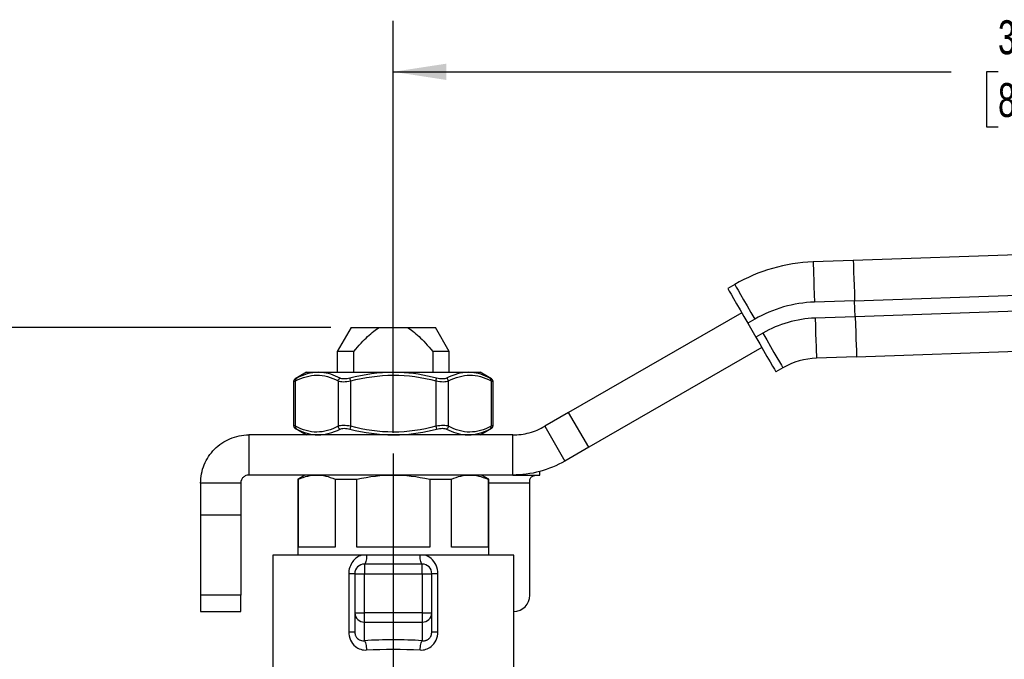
# Model space of a CAD drawing. Header units: inches. Extents: x 0.2 to 10.8, y 0.2 to 8.2.
# Tile 5 of 13: x 1.5 to 3.9, y 3.5 to 5. Entities that reach past the tile are written whole.
import ezdxf

# ---------------------------------------------------------------- set-up
doc = ezdxf.new("R2010")
doc.units = ezdxf.units.IN
doc.header["$MEASUREMENT"] = 0
doc.linetypes.add('SLD-Center', pattern=[0.75, 0.6, -0.05, 0.05, -0.05])
doc.linetypes.add('SLD-Solid', pattern=[0])
doc.layers.add('CENTER', color=40, linetype='SLD-Center')
doc.layers.add('DIMENSIONS', color=140, linetype='SLD-Solid', lineweight=25)
doc.styles.add('SLDTEXTSTYLE0', font='TXT', dxfattribs={"width": 0.7})
doc.dimstyles.new('SLDDIMSTYLE0', dxfattribs={"dimtxt": 0.084961, "dimasz": 0.13, "dimexe": 0, "dimexo": 0.0625, "dimgap": 0.02124, "dimtad": 0, "dimtih": 1, "dimtoh": 1, "dimrnd": 1e-09, "dimzin": 12, "dimdsep": 46, "dimtxsty": 'SLDTEXTSTYLE0', "dimsah": 1, "dimcen": 0.09, "dimadec": 0, "dimazin": 3, "dimtfac": 1, "dimtofl": 0, "dimtmove": 0, "dimatfit": 3, "dimfxl": 0, "dimfrac": 2, "dimtolj": 1, "dimtzin": 12, "dimarcsym": 0})

# ---------------------------------------------------------------- blocks, each defined once
blk = doc.blocks.new('_D')
at = {"layer": 'DIMENSIONS'}
for p, q in [((2.4183, 4.0154), (2.4183, 5.0265)), ((5.6361, 4.4234), (5.6361, 5.0265)), ((2.4183, 4.9015), (3.7858, 4.9015)), ((3.901, 4.9015), (3.8724, 4.9015)), ((3.8724, 4.9015), (3.8724, 4.7664)), ((4.1534, 4.9015), (4.182, 4.9015)), ((4.182, 4.9015), (4.182, 4.7664)), ((5.6361, 4.9015), (4.2686, 4.9015)), ((3.8724, 4.7664), (3.901, 4.7664)), ((4.182, 4.7664), (4.1534, 4.7664))]:
    blk.add_line(p, q, dxfattribs=at)
for points in [[(2.4183, 4.9015), (2.5483, 4.8815), (2.5483, 4.9215)], [(5.6361, 4.9015), (5.5061, 4.9215), (5.5061, 4.8815)]]:
    blk.add_solid(points, dxfattribs=at)
at = {"layer": 'DIMENSIONS', "char_height": 0.08333, "attachment_point": 1, "style": 'SLDTEXTSTYLE0'}
for s, insert in [('3.22', (3.901, 5.0279)), ('81.7', (3.901, 4.8739))]:
    blk.add_mtext(s, dxfattribs=dict(at, insert=insert))
blk = doc.blocks.new('_D_4')
at = {"layer": 'DIMENSIONS'}
for p, q in [((2.2651, 4.2745), (0.7776, 4.2745)), ((0.9026, 4.2745), (0.9026, 3.4864)), ((0.7763, 3.3324), (0.7478, 3.3324)), ((0.7478, 3.3324), (0.7478, 3.1973)), ((1.0288, 3.3324), (1.0573, 3.3324)), ((1.0573, 3.3324), (1.0573, 3.1973)), ((0.7478, 3.1973), (0.7763, 3.1973)), ((1.0573, 3.1973), (1.0288, 3.1973)), ((0.9026, 2.4536), (0.9026, 3.1783)), ((1.5025, 2.4536), (0.7776, 2.4536)), ((1.7935, 2.4536), (1.5625, 2.4536))]:
    blk.add_line(p, q, dxfattribs=at)
for points in [[(0.9026, 4.2745), (0.8826, 4.1445), (0.9226, 4.1445)], [(0.9026, 2.4536), (0.9226, 2.5836), (0.8826, 2.5836)]]:
    blk.add_solid(points, dxfattribs=at)
at = {"layer": 'DIMENSIONS', "char_height": 0.08333, "attachment_point": 1, "style": 'SLDTEXTSTYLE0'}
for s, insert in [('1.82', (0.7763, 3.4588)), ('46.3', (0.7763, 3.3048))]:
    blk.add_mtext(s, dxfattribs=dict(at, insert=insert))

msp = doc.modelspace()

# ---------------------------------------------------------------- linework, layer by layer
for p, q in [((4.6219, 4.4759), (3.5459, 4.4383)), ((3.5459, 4.4383), (3.4476, 4.4349)), ((3.2553, 4.3798), (3.2383, 4.3699)), ((3.5494, 4.34), (4.6306, 4.3777)), ((3.5494, 4.34), (3.451, 4.3365)), ((3.5507, 4.3006), (3.5494, 4.34)), ((4.632, 4.3384), (3.5507, 4.3006)), ((3.2725, 4.3105), (2.848, 4.0654)), ((3.5507, 4.3006), (3.4524, 4.2972)), ((2.3151, 4.2745), (2.281, 4.2154)), ((2.3151, 4.2745), (2.3844, 4.2745)), ((2.3844, 4.2745), (2.4523, 4.2745)), ((2.4523, 4.2745), (2.5215, 4.2745)), ((2.5556, 4.2154), (2.5215, 4.2745)), ((3.3045, 4.2945), (3.2875, 4.2847)), ((3.2875, 4.2847), (3.3072, 4.2506)), ((3.3242, 4.2604), (3.3072, 4.2506)), ((3.3218, 4.2253), (2.8973, 3.9802)), ((3.5542, 4.2022), (4.6302, 4.2398)), ((2.281, 4.2154), (2.281, 4.1642)), ((2.3216, 4.2154), (2.281, 4.2154)), ((2.3216, 4.1642), (2.3216, 4.2154)), ((2.515, 4.2154), (2.515, 4.1642)), ((2.5556, 4.2154), (2.515, 4.2154)), ((2.5556, 4.1642), (2.5556, 4.2154)), ((3.5542, 4.2022), (3.4558, 4.1988)), ((2.2057, 4.1642), (2.1775, 4.148)), ((2.2057, 4.1642), (2.2342, 4.1642)), ((2.2342, 4.1642), (2.4183, 4.1642)), ((2.4183, 4.1642), (2.6024, 4.1642)), ((2.6024, 4.1642), (2.6309, 4.1642)), ((2.6591, 4.148), (2.6309, 4.1642)), ((3.3734, 4.1752), (3.3564, 4.1653)), ((3.3734, 4.1752), (3.3564, 4.1653)), ((3.3564, 4.1653), (3.3564, 4.1653)), ((2.1738, 4.1413), (2.1738, 4.0337)), ((2.1785, 4.0318), (2.1785, 4.1431)), ((2.2831, 4.1431), (2.2831, 4.0318)), ((2.3138, 4.0318), (2.3138, 4.1431)), ((2.5229, 4.1431), (2.5229, 4.0318)), ((2.5536, 4.0318), (2.5536, 4.1431)), ((2.6581, 4.1431), (2.6581, 4.0318)), ((2.6629, 4.0337), (2.6629, 4.1413)), ((2.848, 4.0654), (2.7898, 4.0318)), ((2.8973, 3.9802), (2.848, 4.0654)), ((2.7898, 4.0318), (2.839, 3.9466)), ((2.064, 4.0107), (2.064, 3.9123)), ((2.711, 4.0107), (2.064, 4.0107)), ((2.1775, 4.027), (2.2057, 4.0107)), ((2.6309, 4.0107), (2.6591, 4.027)), ((2.711, 3.9123), (2.711, 4.0107)), ((2.8973, 3.9802), (2.839, 3.9466)), ((2.711, 3.9123), (2.064, 3.9123)), ((2.2018, 3.9123), (2.1841, 3.902)), ((2.6526, 3.902), (2.6349, 3.9123)), ((2.711, 3.9123), (2.7776, 3.9123)), ((2.7776, 3.9123), (2.7776, 3.9211)), ((2.0443, 3.8926), (1.9459, 3.8926)), ((1.9459, 3.8926), (1.9459, 3.814)), ((2.0443, 3.8926), (2.0443, 3.814)), ((2.1841, 3.902), (2.1841, 3.7154)), ((2.1841, 3.902), (2.1861, 3.902)), ((2.1861, 3.7351), (2.1861, 3.902)), ((2.2755, 3.902), (2.2755, 3.7351)), ((2.2755, 3.902), (2.329, 3.902)), ((2.329, 3.7351), (2.329, 3.902)), ((2.5077, 3.902), (2.5077, 3.7351)), ((2.5077, 3.902), (2.5612, 3.902)), ((2.5612, 3.7351), (2.5612, 3.902)), ((2.6505, 3.902), (2.6505, 3.7351)), ((2.6505, 3.902), (2.6526, 3.902)), ((2.6526, 3.7154), (2.6526, 3.902)), ((2.753, 3.8926), (2.6526, 3.8926)), ((2.753, 3.8926), (2.753, 3.8989)), ((2.753, 3.6171), (2.753, 3.8926)), ((2.0443, 3.814), (1.9459, 3.814)), ((1.9459, 3.814), (1.9459, 3.6171)), ((2.0443, 3.814), (2.0443, 3.6171)), ((2.2755, 3.7351), (2.1861, 3.7351)), ((2.5077, 3.7351), (2.329, 3.7351)), ((2.6505, 3.7351), (2.5612, 3.7351)), ((2.1231, 3.7154), (2.1231, 3.4123)), ((2.3402, 3.7154), (2.1231, 3.7154)), ((2.3475, 3.6938), (2.3475, 3.6702)), ((2.4892, 3.6938), (2.3475, 3.6938)), ((2.484, 3.7154), (2.3527, 3.7154)), ((2.4892, 3.6702), (2.4892, 3.6938)), ((2.7136, 3.7154), (2.4964, 3.7154)), ((2.7136, 3.3926), (2.7136, 3.7154)), ((2.309, 3.6702), (2.309, 3.5279)), ((2.3238, 3.6702), (2.3238, 3.5741)), ((2.3238, 3.6702), (2.3475, 3.6702)), ((2.3475, 3.5741), (2.3475, 3.6702)), ((2.3475, 3.6702), (2.4892, 3.6702)), ((2.4892, 3.6702), (2.4892, 3.5741)), ((2.4892, 3.6702), (2.5128, 3.6702)), ((2.5128, 3.5741), (2.5128, 3.6702)), ((2.5277, 3.5279), (2.5277, 3.6702)), ((2.0443, 3.6171), (1.9459, 3.6171)), ((1.9459, 3.6171), (1.9459, 3.5778)), ((2.0443, 3.5778), (2.0443, 3.6171)), ((1.9459, 3.5778), (2.0443, 3.5778)), ((2.3238, 3.5741), (2.3475, 3.5741)), ((2.3238, 3.5741), (2.3238, 3.5279)), ((2.3475, 3.5513), (2.3475, 3.5741)), ((2.4892, 3.5741), (2.3475, 3.5741)), ((2.4892, 3.5741), (2.4892, 3.5513)), ((2.4892, 3.5741), (2.5128, 3.5741)), ((2.5128, 3.5279), (2.5128, 3.5741)), ((2.3475, 3.5513), (2.4892, 3.5513)), ((2.3475, 3.5058), (2.3475, 3.5513)), ((2.4892, 3.5513), (2.4892, 3.5058))]:
    msp.add_line(p, q)
at = {"flags": 128}
for points in [[(3.4476, 4.4349), (3.4476, 4.433), (3.4478, 4.4274), (3.4482, 4.4183), (3.4486, 4.4061), (3.4491, 4.3912), (3.4497, 4.3742), (3.4503, 4.3557), (3.451, 4.3365)], [(3.5459, 4.4383), (3.546, 4.4364), (3.5462, 4.4308), (3.5465, 4.4217), (3.5469, 4.4095), (3.5475, 4.3946), (3.5481, 4.3776), (3.5487, 4.3592), (3.5494, 4.34)], [(3.2383, 4.3699), (3.2392, 4.3683), (3.242, 4.3634), (3.2465, 4.3556), (3.2527, 4.345), (3.2601, 4.332), (3.2686, 4.3173), (3.2779, 4.3013), (3.2875, 4.2847)], [(3.2553, 4.3798), (3.2563, 4.3781), (3.2591, 4.3733), (3.2636, 4.3654), (3.2697, 4.3548), (3.2772, 4.3419), (3.2857, 4.3271), (3.2949, 4.3112), (3.3045, 4.2945)], [(3.4524, 4.2972), (3.4531, 4.278), (3.4537, 4.2595), (3.4543, 4.2425), (3.4548, 4.2276), (3.4552, 4.2154), (3.4556, 4.2063), (3.4557, 4.2007), (3.4558, 4.1988)], [(3.5507, 4.3006), (3.5514, 4.2814), (3.5521, 4.263), (3.5527, 4.246), (3.5532, 4.2311), (3.5536, 4.2188), (3.5539, 4.2097), (3.5541, 4.2041), (3.5542, 4.2022)], [(3.3072, 4.2506), (3.3168, 4.234), (3.326, 4.218), (3.3345, 4.2032), (3.342, 4.1903), (3.3481, 4.1797), (3.3526, 4.1718), (3.3554, 4.167), (3.3564, 4.1653)], [(3.3242, 4.2604), (3.3338, 4.2438), (3.343, 4.2278), (3.3515, 4.2131), (3.359, 4.2002), (3.3651, 4.1896), (3.3697, 4.1817), (3.3725, 4.1768), (3.3734, 4.1752)]]:
    msp.add_lwpolyline(points, dxfattribs=at)
for centre, radius, start, end in [((3.462, 4.0218), 0.4134, 92, 120), ((3.462, 4.0218), 0.315, 92, 120), ((3.462, 4.0218), 0.2756, 92, 120), ((3.462, 4.0218), 0.1772, 92, 120), ((3.462, 4.0218), 0.1772, 92, 120), ((2.3475, 3.6702), 0.0236, 90, 180), ((2.4892, 3.6702), 0.0236, 0, 90), ((2.7136, 3.6171), 0.0394, 270, 0), ((2.3471, 3.5745), 0.0232, 181.0102, 270.9758), ((2.4896, 3.5745), 0.0232, 269.0242, 358.9898)]:
    msp.add_arc(centre, radius, start, end)
msp.add_ellipse((2.4183, 3.4225), major_axis=(0.3189, 0), ratio=0.267949, start_param=1.346703, end_param=1.794889)
for points, knots in [([(2.3216, 4.2154), (2.334, 4.2305), (2.345, 4.2425), (2.3655, 4.2618), (2.3751, 4.2692), (2.3844, 4.2745)], [0, 0, 0, 0, 0.5, 0.5, 1, 1, 1, 1]), ([(2.4523, 4.2745), (2.4616, 4.2692), (2.4711, 4.2618), (2.4917, 4.2425), (2.5027, 4.2305), (2.515, 4.2154)], [0, 0, 0, 0, 0.5, 0.5, 1, 1, 1, 1]), ([(2.1785, 4.1431), (2.1956, 4.152), (2.2132, 4.1573), (2.2484, 4.1575), (2.266, 4.152), (2.2831, 4.1431)], [0, 0, 0, 0, 0.5, 0.5, 1, 1, 1, 1]), ([(2.2877, 4.15), (2.2727, 4.1575), (2.2547, 4.1636), (2.2368, 4.1642), (2.2342, 4.1642)], [0, 0, 0, 0, 0.2302072, 0.2684972, 0.2684972, 0.2684972, 0.2684972]), ([(2.3138, 4.1431), (2.3479, 4.152), (2.3831, 4.1573), (2.4536, 4.1575), (2.4888, 4.152), (2.5229, 4.1431)], [0, 0, 0, 0, 0.5, 0.5, 1, 1, 1, 1]), ([(2.5246, 4.15), (2.495, 4.1575), (2.4593, 4.1636), (2.4235, 4.1642), (2.4183, 4.1642)], [0, 0, 0, 0, 0.2302072, 0.2686694, 0.2686694, 0.2686694, 0.2686694]), ([(2.5536, 4.1431), (2.5706, 4.152), (2.5883, 4.1573), (2.6235, 4.1575), (2.6411, 4.152), (2.6581, 4.1431)], [0, 0, 0, 0, 0.5, 0.5, 1, 1, 1, 1]), ([(2.6552, 4.15), (2.6406, 4.1575), (2.6229, 4.1636), (2.605, 4.1642), (2.6024, 4.1642)], [0, 0, 0, 0, 0.2301883, 0.2686763, 0.2686763, 0.2686763, 0.2686763]), ([(2.1777, 4.1481), (2.1771, 4.1477), (2.176, 4.1469), (2.1748, 4.1452), (2.1739, 4.1433), (2.1738, 4.1419), (2.1738, 4.1413)], [0, 0, 0, 0, 0.249979, 0.499941, 0.749858, 1, 1, 1, 1]), ([(2.1738, 4.1413), (2.174, 4.1413), (2.1744, 4.1415), (2.1771, 4.1426), (2.1785, 4.1431)], [0, 0, 0, 0, 0.493789, 1, 1, 1, 1]), ([(2.1814, 4.15), (2.1804, 4.1494), (2.1782, 4.1483), (2.1779, 4.1482), (2.1777, 4.1481)], [0, 0, 0, 0, 0.499171, 1, 1, 1, 1]), ([(2.1814, 4.15), (2.1802, 4.1492), (2.1786, 4.1472), (2.1784, 4.1444), (2.1785, 4.1431)], [0, 0, 0, 0, 0.571429, 1, 1, 1, 1]), ([(2.2831, 4.1431), (2.2832, 4.1444), (2.2842, 4.1472), (2.2864, 4.1492), (2.2877, 4.15)], [0, 0, 0, 0, 0.428571, 1, 1, 1, 1]), ([(2.3138, 4.1431), (2.3135, 4.1444), (2.3127, 4.1472), (2.3122, 4.1492), (2.312, 4.15)], [0, 0, 0, 0, 0.428571, 1, 1, 1, 1]), ([(2.5229, 4.1431), (2.5232, 4.1444), (2.5239, 4.1472), (2.5245, 4.1492), (2.5246, 4.15)], [0, 0, 0, 0, 0.428571, 1, 1, 1, 1]), ([(2.5536, 4.1431), (2.5534, 4.1444), (2.5524, 4.1472), (2.5503, 4.1492), (2.5489, 4.15)], [0, 0, 0, 0, 0.428571, 1, 1, 1, 1]), ([(2.6581, 4.1431), (2.6583, 4.1444), (2.658, 4.1472), (2.6564, 4.1492), (2.6552, 4.15)], [0, 0, 0, 0, 0.428571, 1, 1, 1, 1]), ([(2.6589, 4.1481), (2.6588, 4.1482), (2.6584, 4.1483), (2.6563, 4.1494), (2.6552, 4.15)], [0, 0, 0, 0, 0.500829, 1, 1, 1, 1]), ([(2.6581, 4.1431), (2.6595, 4.1426), (2.6622, 4.1415), (2.6627, 4.1413), (2.6629, 4.1413)], [0, 0, 0, 0, 0.506211, 1, 1, 1, 1]), ([(2.6629, 4.1413), (2.6628, 4.1419), (2.6627, 4.1433), (2.6619, 4.1452), (2.6606, 4.1469), (2.6595, 4.1477), (2.6589, 4.1481)], [0, 0, 0, 0, 0.250142, 0.500059, 0.750021, 1, 1, 1, 1]), ([(2.1738, 4.0337), (2.1738, 4.033), (2.1739, 4.0316), (2.1748, 4.0297), (2.176, 4.028), (2.1771, 4.0273), (2.1777, 4.0269)], [0, 0, 0, 0, 0.250142, 0.500059, 0.750021, 1, 1, 1, 1]), ([(2.1785, 4.0318), (2.1771, 4.0324), (2.1744, 4.0334), (2.174, 4.0336), (2.1738, 4.0337)], [0, 0, 0, 0, 0.506211, 1, 1, 1, 1]), ([(2.1785, 4.0318), (2.1784, 4.0306), (2.1786, 4.0278), (2.1802, 4.0257), (2.1814, 4.025)], [0, 0, 0, 0, 0.428571, 1, 1, 1, 1]), ([(2.2831, 4.0318), (2.266, 4.023), (2.2484, 4.0177), (2.2132, 4.0174), (2.1956, 4.023), (2.1785, 4.0318)], [0, 0, 0, 0, 0.5, 0.5, 1, 1, 1, 1]), ([(2.2831, 4.0318), (2.2832, 4.0306), (2.2842, 4.0278), (2.2864, 4.0257), (2.2877, 4.025)], [0, 0, 0, 0, 0.428571, 1, 1, 1, 1]), ([(2.3138, 4.0318), (2.3135, 4.0306), (2.3127, 4.0278), (2.3122, 4.0257), (2.312, 4.025)], [0, 0, 0, 0, 0.428571, 1, 1, 1, 1]), ([(2.5229, 4.0318), (2.4888, 4.023), (2.4535, 4.0174), (2.3831, 4.0177), (2.3479, 4.023), (2.3138, 4.0318)], [0, 0, 0, 0, 0.5, 0.5, 1, 1, 1, 1]), ([(2.5229, 4.0318), (2.5232, 4.0306), (2.5239, 4.0278), (2.5245, 4.0257), (2.5246, 4.025)], [0, 0, 0, 0, 0.428571, 1, 1, 1, 1]), ([(2.5536, 4.0318), (2.5534, 4.0306), (2.5524, 4.0278), (2.5503, 4.0257), (2.5489, 4.025)], [0, 0, 0, 0, 0.428571, 1, 1, 1, 1]), ([(2.6581, 4.0318), (2.6411, 4.023), (2.6235, 4.0177), (2.5883, 4.0174), (2.5706, 4.023), (2.5536, 4.0318)], [0, 0, 0, 0, 0.5, 0.5, 1, 1, 1, 1]), ([(2.6552, 4.025), (2.6564, 4.0257), (2.658, 4.0278), (2.6583, 4.0306), (2.6581, 4.0318)], [0, 0, 0, 0, 0.571429, 1, 1, 1, 1]), ([(2.6629, 4.0337), (2.6627, 4.0336), (2.6622, 4.0334), (2.6595, 4.0324), (2.6581, 4.0318)], [0, 0, 0, 0, 0.493789, 1, 1, 1, 1]), ([(2.6589, 4.0269), (2.6595, 4.0273), (2.6606, 4.028), (2.6619, 4.0297), (2.6627, 4.0316), (2.6628, 4.033), (2.6629, 4.0337)], [0, 0, 0, 0, 0.249979, 0.499941, 0.749858, 1, 1, 1, 1]), ([(2.711, 4.0107), (2.7248, 4.0107), (2.7385, 4.0125), (2.7651, 4.0196), (2.7779, 4.0249), (2.7898, 4.0318)], [0, 0, 0, 0, 0.1050019, 0.1050019, 0.2100038, 0.2100038, 0.2100038, 0.2100038]), ([(1.9459, 3.8926), (1.9459, 3.908), (1.9489, 3.9232), (1.9606, 3.9517), (1.9692, 3.9646), (1.9908, 3.9865), (2.0036, 3.9953), (2.0251, 4.0044), (2.0326, 4.0067), (2.0482, 4.0099), (2.0561, 4.0107), (2.064, 4.0107)], [0, 0, 0, 0, 0.1173073, 0.1173073, 0.2345529, 0.2345529, 0.3517984, 0.3517984, 0.4121738, 0.4121738, 0.47255, 0.47255, 0.47255, 0.47255]), ([(2.1777, 4.0269), (2.1779, 4.0268), (2.1782, 4.0266), (2.1804, 4.0255), (2.1814, 4.025)], [0, 0, 0, 0, 0.500829, 1, 1, 1, 1]), ([(2.1814, 4.025), (2.1961, 4.0174), (2.2137, 4.0113), (2.2316, 4.0107), (2.2342, 4.0107)], [0, 0, 0, 0, 0.230207, 0.2686696, 0.2686696, 0.2686696, 0.2686696]), ([(2.4183, 4.0107), (2.4235, 4.0107), (2.4593, 4.0113), (2.495, 4.0174), (2.5246, 4.025)], [0.2686528, 0.2686528, 0.2686528, 0.2686528, 0.3069427, 0.5371497, 0.5371497, 0.5371497, 0.5371497]), ([(2.5489, 4.025), (2.5639, 4.0174), (2.5819, 4.0113), (2.5999, 4.0107), (2.6024, 4.0107)], [0, 0, 0, 0, 0.2301883, 0.2684618, 0.2684618, 0.2684618, 0.2684618]), ([(2.6552, 4.025), (2.6563, 4.0255), (2.6584, 4.0266), (2.6588, 4.0268), (2.6589, 4.0269)], [0, 0, 0, 0, 0.499171, 1, 1, 1, 1]), ([(2.839, 3.9466), (2.8196, 3.9354), (2.7989, 3.9268), (2.7557, 3.9152), (2.7334, 3.9123), (2.711, 3.9123)], [0, 0, 0, 0, 0.170494, 0.170494, 0.340988, 0.340988, 0.340988, 0.340988]), ([(2.064, 3.9123), (2.0614, 3.9123), (2.0589, 3.9118), (2.0541, 3.9098), (2.0519, 3.9083), (2.0483, 3.9047), (2.0468, 3.9025), (2.0448, 3.8977), (2.0443, 3.8952), (2.0443, 3.8926)], [0, 0, 0, 0, 0.01985532, 0.01985532, 0.03970042, 0.03970042, 0.05954552, 0.05954552, 0.07941781, 0.07941781, 0.07941781, 0.07941781]), ([(2.753, 3.8989), (2.753, 3.9018), (2.7541, 3.9043), (2.7574, 3.908), (2.7596, 3.9093), (2.7666, 3.9119), (2.772, 3.9123), (2.7776, 3.9123)], [0, 0, 0, 0, 0.25, 0.25, 0.5, 0.5, 1, 1, 1, 1]), ([(2.3402, 3.7154), (2.3319, 3.7127), (2.3159, 3.7014), (2.309, 3.6809), (2.309, 3.6702)], [0, 0, 0, 0, 0.0738176, 0.1560133, 0.1560133, 0.1560133, 0.1560133]), ([(2.3527, 3.7154), (2.3506, 3.7154), (2.3474, 3.7154), (2.3437, 3.7154), (2.3417, 3.7154), (2.3407, 3.7154), (2.3402, 3.7154)], [0, 0, 0, 0, 0.501007, 0.762253, 0.887392, 1, 1, 1, 1]), ([(2.3527, 3.7154), (2.3526, 3.7096), (2.352, 3.704), (2.3501, 3.696), (2.3488, 3.6938), (2.3475, 3.6938)], [0, 0, 0, 0, 0.5, 0.5, 1, 1, 1, 1]), ([(2.4892, 3.6938), (2.4879, 3.6938), (2.4866, 3.696), (2.4847, 3.704), (2.4841, 3.7096), (2.484, 3.7154)], [0, 0, 0, 0, 0.5, 0.5, 1, 1, 1, 1]), ([(2.4964, 3.7154), (2.4962, 3.7154), (2.4957, 3.7154), (2.4947, 3.7154), (2.4929, 3.7154), (2.4892, 3.7154), (2.486, 3.7154), (2.484, 3.7154)], [0, 0, 0, 0, 0.055481, 0.114851, 0.240819, 0.500633, 1, 1, 1, 1]), ([(2.5277, 3.6702), (2.5277, 3.6773), (2.5245, 3.6917), (2.5125, 3.7077), (2.5017, 3.7137), (2.4964, 3.7154)], [0.0356764, 0.0356764, 0.0356764, 0.0356764, 0.0904574, 0.1452385, 0.1917337, 0.1917337, 0.1917337, 0.1917337]), ([(2.3238, 3.6702), (2.3238, 3.6702), (2.3224, 3.6702), (2.3171, 3.6702), (2.3133, 3.6702), (2.309, 3.6702)], [0, 0, 0, 0, 0.5, 0.5, 1, 1, 1, 1]), ([(2.5277, 3.6702), (2.5233, 3.6702), (2.5195, 3.6702), (2.5143, 3.6702), (2.5128, 3.6702), (2.5128, 3.6702)], [0, 0, 0, 0, 0.5, 0.5, 1, 1, 1, 1]), ([(2.309, 3.5279), (2.309, 3.5208), (2.3118, 3.5065), (2.3267, 3.4872), (2.3431, 3.4823), (2.3527, 3.483)], [0, 0, 0, 0, 0.0542219, 0.1084437, 0.1897765, 0.1897765, 0.1897765, 0.1897765]), ([(2.309, 3.5279), (2.3133, 3.5279), (2.3171, 3.5279), (2.3224, 3.5279), (2.3238, 3.5279), (2.3238, 3.5279)], [0, 0, 0, 0, 0.5, 0.5, 1, 1, 1, 1]), ([(2.3238, 3.5279), (2.3239, 3.527), (2.3239, 3.5252), (2.3244, 3.5224), (2.3251, 3.5197), (2.3261, 3.5172), (2.3274, 3.5149), (2.3289, 3.5127), (2.3313, 3.5102), (2.3351, 3.5076), (2.3408, 3.5055), (2.3451, 3.5057), (2.3475, 3.5058)], [0, 0, 0, 0, 0.073993, 0.145993, 0.216521, 0.286131, 0.3554, 0.424913, 0.495246, 0.636387, 0.804078, 1, 1, 1, 1]), ([(2.4839, 3.483), (2.4936, 3.4823), (2.5098, 3.4872), (2.5248, 3.5064), (2.5277, 3.5208), (2.5277, 3.5279)], [0, 0, 0, 0, 0.0813558, 0.135593, 0.1898301, 0.1898301, 0.1898301, 0.1898301]), ([(2.4892, 3.5058), (2.4902, 3.5057), (2.4922, 3.5055), (2.4951, 3.5058), (2.4977, 3.5063), (2.5002, 3.5072), (2.5023, 3.5082), (2.5042, 3.5094), (2.5053, 3.5104), (2.5081, 3.5129), (2.5119, 3.5183), (2.5125, 3.5247), (2.5128, 3.5279)], [0, 0, 0, 0, 0.0875, 0.169738, 0.246802, 0.318798, 0.385855, 0.448133, 0.505835, 0.507684, 0.749829, 1, 1, 1, 1]), ([(2.5128, 3.5279), (2.5128, 3.5279), (2.5143, 3.5279), (2.5195, 3.5279), (2.5233, 3.5279), (2.5277, 3.5279)], [0, 0, 0, 0, 0.5, 0.5, 1, 1, 1, 1])]:
    msp.add_open_spline(points, degree=3, knots=knots)
for points in [[(2.2342, 4.1642), (2.2163, 4.1641), (2.1985, 4.1588), (2.1814, 4.15)], [(2.4183, 4.1642), (2.3825, 4.1641), (2.3466, 4.1588), (2.312, 4.15)], [(2.6024, 4.1642), (2.5845, 4.1641), (2.5664, 4.1588), (2.5489, 4.15)], [(2.2831, 4.1431), (2.2861, 4.1419), (2.2952, 4.1406), (2.3077, 4.1419), (2.3138, 4.1431)], [(2.312, 4.15), (2.3073, 4.1488), (2.2974, 4.1474), (2.2901, 4.1488), (2.2877, 4.15)], [(2.5229, 4.1431), (2.5289, 4.1419), (2.5415, 4.1406), (2.5506, 4.1419), (2.5536, 4.1431)], [(2.5489, 4.15), (2.5465, 4.1488), (2.5393, 4.1474), (2.5294, 4.1488), (2.5246, 4.15)], [(2.3138, 4.0318), (2.3077, 4.033), (2.2952, 4.0344), (2.2861, 4.033), (2.2831, 4.0318)], [(2.5536, 4.0318), (2.5506, 4.033), (2.5415, 4.0344), (2.5289, 4.033), (2.5229, 4.0318)], [(2.2342, 4.0107), (2.2521, 4.0108), (2.2702, 4.0162), (2.2877, 4.025)], [(2.2877, 4.025), (2.2901, 4.0262), (2.2973, 4.0276), (2.3073, 4.0262), (2.312, 4.025)], [(2.312, 4.025), (2.3466, 4.0162), (2.3825, 4.0108), (2.4183, 4.0107)], [(2.5246, 4.025), (2.5294, 4.0262), (2.5393, 4.0276), (2.5465, 4.0262), (2.5489, 4.025)], [(2.6024, 4.0107), (2.6204, 4.0108), (2.6381, 4.0162), (2.6552, 4.025)], [(2.1861, 3.902), (2.2019, 3.909), (2.2162, 3.9123), (2.2308, 3.9123)], [(2.2308, 3.9123), (2.2454, 3.9123), (2.2597, 3.909), (2.2755, 3.902)], [(2.329, 3.902), (2.3605, 3.909), (2.3891, 3.9123), (2.4183, 3.9123)], [(2.4183, 3.9123), (2.4475, 3.9123), (2.4761, 3.909), (2.5077, 3.902)], [(2.5612, 3.902), (2.577, 3.909), (2.5913, 3.9123), (2.6059, 3.9123)], [(2.6059, 3.9123), (2.6205, 3.9123), (2.6347, 3.909), (2.6505, 3.902)], [(2.3475, 3.5058), (2.3486, 3.5045), (2.351, 3.4985), (2.3524, 3.4881), (2.3527, 3.483)], [(2.4839, 3.483), (2.4842, 3.4881), (2.4856, 3.4985), (2.488, 3.5045), (2.4892, 3.5058)], [(2.3527, 3.483), (2.3957, 3.4858), (2.4409, 3.4858), (2.4839, 3.483)]]:
    msp.add_open_spline(points, degree=3)
at = {"layer": 'CENTER'}
msp.add_line((2.4183, 3.9654), (2.4183, 3.1524), dxfattribs=at)

# ---------------------------------------------------------------- dimensions: what is measured, and where the dimension line sits
at = {"layer": 'DIMENSIONS'}
dim = msp.add_linear_dim(base=(5.6361, 4.9015), p1=(2.4183, 3.9654), p2=(5.6361, 4.3734), dimstyle='SLDDIMSTYLE0', dxfattribs=at)
dim.commit()
dim.dimension.update_dxf_attribs({"geometry": '_D', "text_midpoint": (4.0272, 4.9015), "dimtype": 160})
dim = msp.add_linear_dim(base=(0.9026, 4.2745), p1=(1.8435, 2.4536), p2=(2.3151, 4.2745), angle=90, dimstyle='SLDDIMSTYLE0', dxfattribs=at)
dim.commit()
dim.dimension.update_dxf_attribs({"geometry": '_D_4', "text_midpoint": (0.9026, 3.3324), "dimtype": 160})

doc.saveas('drawing.dxf')
